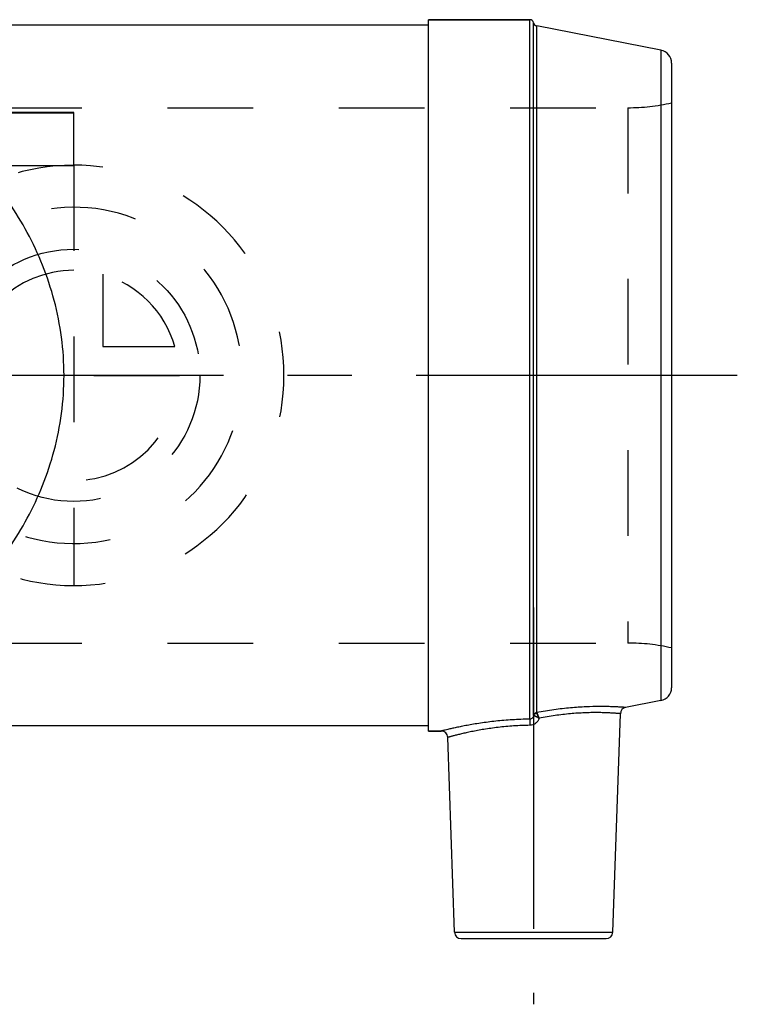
# Model space of a CAD drawing. Header units: millimetres. Extents: x 422 to 578, y 460 to 544.
# Tile 4 of 4: x 523 to 578, y 460 to 535. Entities that reach past the tile are written whole.
import ezdxf

# ---------------------------------------------------------------- set-up
doc = ezdxf.new("R2010")
doc.units = ezdxf.units.MM
doc.header["$LTSCALE"] = 65.185185
doc.linetypes.add('CENTER', pattern=[0.6, 0.375, -0.075, 0.075, -0.075])
doc.linetypes.add('HIDDEN', pattern=[0.2, 0.1, -0.1])
for name, color, linetype in [('ACHSEN_S', 7, 'CONTINUOUS'), ('KOERPER', 7, 'CONTINUOUS'), ('KONST.EL_MIT_GEO', 7, 'CONTINUOUS'), ('KURVEN', 7, 'CONTINUOUS')]:
    doc.layers.add(name, color=color, linetype=linetype)

msp = doc.modelspace()

# ---------------------------------------------------------------- linework, layer by layer
at = {"layer": 'ACHSEN_S', "color": 2, "linetype": 'CENTER'}
msp.add_line((578, 507.9), (422, 507.9), dxfattribs=at)
at = {"layer": 'KOERPER', "color": 7, "linetype": 'Continuous'}
for p, q in [((445.5, 534.575), (554.5, 534.575)), ((554.5, 534.975), (562.2, 534.975)), ((554.5, 480.825), (554.5, 534.975)), ((568.517, 465.508), (569.098, 482.147)), ((554.5, 481.225), (445.5, 481.225)), ((554.5, 480.825), (555.465, 480.825)), ((556.483, 465.508), (555.965, 480.342))]:
    msp.add_line(p, q, dxfattribs=at)
at = {"layer": 'KOERPER', "color": 8, "linetype": 'HIDDEN'}
for p, q in [((430.333, 528.275), (569.667, 528.275)), ((430.333, 487.525), (569.667, 487.525))]:
    msp.add_line(p, q, dxfattribs=at)
at = {"layer": 'KOERPER', "color": 2, "linetype": 'CENTER'}
msp.add_line((562.5, 490.225), (562.5, 460.025), dxfattribs=at)
at = {"layer": 'KONST.EL_MIT_GEO', "color": 7, "linetype": 'Continuous'}
for p, q in [((562.2, 534.975), (554.5, 534.975)), ((562.2, 481.728), (562.2, 534.975)), ((562.494, 482.01), (562.494, 534.733)), ((572.191, 532.657), (562.732, 534.496)), ((562.732, 482.238), (562.732, 534.496)), ((572.191, 532.657), (572.191, 483.143)), ((573, 531.676), (573, 484.124)), ((572.191, 483.143), (569.502, 482.62)), ((568.517, 465.508), (569.098, 482.147)), ((555.465, 480.825), (554.5, 480.825)), ((556.483, 465.508), (555.965, 480.342)), ((556.483, 465.508), (568.517, 465.508)), ((556.983, 465.025), (568.017, 465.025))]:
    msp.add_line(p, q, dxfattribs=at)
at = {"layer": 'KONST.EL_MIT_GEO', "color": 8, "linetype": 'HIDDEN'}
for p, q in [((430.333, 528.275), (569.667, 528.275)), ((527.5, 527.9), (472.5, 527.9)), ((527.5, 527.861), (472.5, 527.861)), ((527.5, 523.861), (527.5, 527.9)), ((569.667, 528.275), (569.667, 487.525)), ((527.5, 523.861), (472.5, 523.861)), ((430.333, 487.525), (569.667, 487.525))]:
    msp.add_line(p, q, dxfattribs=at)
at = {"layer": 'KONST.EL_MIT_GEO', "color": 7, "linetype": 'Continuous'}
for centre, radius, start, end in [((562.2, 534.675), 0.3, 11.09623, 90), ((562.789, 534.79), 0.3, 191.09623, 259), ((572, 531.676), 1, 0, 79), ((572, 484.124), 1, 281, 360), ((569.598, 482.129), 0.5, 101, 178), ((555.465, 480.325), 0.5, 2, 90), ((556.983, 465.525), 0.5, 182, 270), ((568.017, 465.525), 0.5, 270, 358)]:
    msp.add_arc(centre, radius, start, end, dxfattribs=at)
at = {"layer": 'KONST.EL_MIT_GEO', "color": 8, "linetype": 'HIDDEN'}
for centre, start, end in [((569.667, 543.275), 270, 282.83857), ((569.667, 472.525), 77.16143, 90)]:
    msp.add_arc(centre, 15, start, end, dxfattribs=at)
at = {"layer": 'KONST.EL_MIT_GEO', "color": 7, "linetype": 'Continuous'}
for points, knots in [([(526.757, 507.9), (526.757, 508.867), (526.63, 510.794), (526.072, 513.608), (525.185, 516.281), (524.018, 518.77), (522.622, 521.054), (521.043, 523.129), (519.318, 524.998), (517.476, 526.671), (515.541, 528.157), (513.531, 529.467), (511.458, 530.61), (509.333, 531.595), (507.158, 532.428), (505.305, 533), (503.79, 533.38), (502.818, 533.585), (502.014, 533.723), (501.377, 533.813), (500.703, 533.879), (500, 533.905), (499.297, 533.879), (498.623, 533.813), (497.986, 533.723), (497.182, 533.585), (496.21, 533.38), (494.695, 533), (492.842, 532.428), (490.667, 531.595), (488.542, 530.61), (486.469, 529.467), (484.459, 528.157), (482.524, 526.671), (480.682, 524.998), (478.957, 523.129), (477.378, 521.054), (475.982, 518.77), (474.815, 516.281), (473.928, 513.608), (473.37, 510.794), (473.243, 508.867), (473.243, 507.9)], [0, 0, 0, 0, 0.035563, 0.070732, 0.105208, 0.13883, 0.171557, 0.203429, 0.234525, 0.264942, 0.294776, 0.324124, 0.353074, 0.381718, 0.410168, 0.438607, 0.452955, 0.46758, 0.475116, 0.482938, 0.491216, 0.5, 0.508784, 0.517062, 0.524884, 0.53242, 0.547045, 0.561393, 0.589832, 0.618282, 0.646926, 0.675876, 0.705224, 0.735058, 0.765475, 0.796571, 0.828443, 0.86117, 0.894792, 0.929268, 0.964437, 1, 1, 1, 1]), ([(473.243, 507.9), (473.243, 506.933), (473.37, 505.006), (473.928, 502.192), (474.815, 499.519), (475.982, 497.03), (477.378, 494.746), (478.957, 492.671), (480.682, 490.802), (482.524, 489.129), (484.459, 487.643), (486.469, 486.333), (488.542, 485.19), (490.667, 484.205), (492.842, 483.372), (494.695, 482.8), (496.21, 482.42), (497.182, 482.215), (497.986, 482.077), (498.623, 481.987), (499.297, 481.921), (500, 481.895), (500.703, 481.921), (501.377, 481.987), (502.014, 482.077), (502.818, 482.215), (503.79, 482.42), (505.305, 482.8), (507.158, 483.372), (509.333, 484.205), (511.458, 485.19), (513.531, 486.333), (515.541, 487.643), (517.476, 489.129), (519.318, 490.802), (521.043, 492.671), (522.622, 494.746), (524.018, 497.03), (525.185, 499.519), (526.072, 502.192), (526.63, 505.006), (526.757, 506.933), (526.757, 507.9)], [0, 0, 0, 0, 0.035563, 0.070732, 0.105208, 0.13883, 0.171557, 0.203429, 0.234525, 0.264942, 0.294776, 0.324124, 0.353074, 0.381718, 0.410168, 0.438607, 0.452955, 0.46758, 0.475116, 0.482938, 0.491216, 0.5, 0.508784, 0.517062, 0.524884, 0.53242, 0.547045, 0.561393, 0.589832, 0.618282, 0.646926, 0.675876, 0.705224, 0.735058, 0.765475, 0.796571, 0.828443, 0.86117, 0.894792, 0.929268, 0.964437, 1, 1, 1, 1]), ([(569.502, 482.62), (569.499, 482.62), (569.489, 482.621), (569.464, 482.623), (569.423, 482.626), (569.366, 482.63), (569.292, 482.635), (569.163, 482.644), (568.963, 482.656), (568.678, 482.67), (568.336, 482.683), (567.94, 482.692), (567.316, 482.696), (566.434, 482.676), (565.278, 482.598), (564.027, 482.453), (563.171, 482.311), (562.735, 482.229)], [0, 0, 0, 0, 0.001214, 0.004851, 0.010903, 0.019351, 0.030172, 0.043336, 0.076545, 0.118626, 0.169144, 0.227595, 0.293414, 0.444592, 0.617051, 0.804441, 1, 1, 1, 1]), ([(562.494, 482.01), (562.489, 481.974), (562.467, 481.905), (562.404, 481.813), (562.312, 481.747), (562.238, 481.729), (562.2, 481.728)], [0, 0, 0, 0, 0.242639, 0.490972, 0.743938, 1, 1, 1, 1]), ([(562.494, 482.01), (562.5, 482.038), (562.52, 482.092), (562.574, 482.162), (562.646, 482.213), (562.703, 482.233), (562.732, 482.238)], [0, 0, 0, 0, 0.24652, 0.495228, 0.746544, 1, 1, 1, 1]), ([(562.494, 482.01), (562.495, 482.008), (562.5, 482.006), (562.504, 482.005), (562.507, 482.004)], [0, 0, 0, 0, 0.350877, 1, 1, 1, 1]), ([(562.507, 482.004), (562.521, 482.057), (562.579, 482.159), (562.681, 482.216), (562.735, 482.229)], [0, 0, 0, 0, 0.499356, 1, 1, 1, 1]), ([(562.507, 482.004), (562.527, 481.997), (562.579, 481.977), (562.719, 481.915), (562.833, 481.847), (562.915, 481.794)], [0, 0, 0, 0, 0.135768, 0.364712, 1, 1, 1, 1]), ([(562.732, 482.238), (562.732, 482.235), (562.733, 482.232), (562.735, 482.229), (562.735, 482.229)], [0, 0, 0, 0, 0.732216, 1, 1, 1, 1]), ([(562.915, 481.794), (562.895, 481.842), (562.857, 481.933), (562.805, 482.058), (562.765, 482.154), (562.743, 482.208), (562.735, 482.229)], [0, 0, 0, 0, 0.333154, 0.629363, 0.859862, 1, 1, 1, 1]), ([(569.098, 482.147), (569.097, 482.147), (569.096, 482.147), (569.093, 482.147), (569.089, 482.147), (569.08, 482.148), (569.067, 482.149), (569.051, 482.151), (569.031, 482.153), (569.007, 482.155), (568.968, 482.158), (568.91, 482.162), (568.831, 482.169), (568.737, 482.176), (568.629, 482.183), (568.507, 482.191), (568.319, 482.201), (568.051, 482.214), (567.694, 482.225), (567.289, 482.231), (566.842, 482.227), (566.356, 482.213), (565.836, 482.186), (565.088, 482.127), (564.108, 482.011), (563.317, 481.875), (562.915, 481.794)], [0, 0, 0, 0, 0.000297, 0.000667, 0.001186, 0.002668, 0.004741, 0.007405, 0.010658, 0.014497, 0.018921, 0.029511, 0.042403, 0.057569, 0.074972, 0.094573, 0.116329, 0.166107, 0.22387, 0.289121, 0.361297, 0.43977, 0.523848, 0.612771, 0.801828, 1, 1, 1, 1]), ([(562.2, 481.728), (561.758, 481.723), (560.894, 481.692), (559.643, 481.587), (558.66, 481.461), (557.937, 481.347), (557.452, 481.261), (557.012, 481.176), (556.621, 481.095), (556.283, 481.021), (556.001, 480.956), (555.803, 480.908), (555.674, 480.877), (555.601, 480.859), (555.544, 480.845), (555.507, 480.836), (555.485, 480.83), (555.474, 480.827), (555.468, 480.825), (555.465, 480.825)], [0, 0, 0, 0, 0.194641, 0.380943, 0.552514, 0.630917, 0.703458, 0.769466, 0.828292, 0.879323, 0.921984, 0.955761, 0.96918, 0.980223, 0.988852, 0.995038, 0.997207, 0.998758, 1, 1, 1, 1]), ([(562.221, 481.262), (561.807, 481.257), (560.997, 481.225), (560.003, 481.133), (559.251, 481.035), (558.728, 480.955), (558.24, 480.87), (557.791, 480.783), (557.385, 480.697), (557.025, 480.615), (556.755, 480.549), (556.565, 480.502), (556.442, 480.47), (556.333, 480.442), (556.237, 480.416), (556.156, 480.395), (556.097, 480.379), (556.058, 480.368), (556.034, 480.361), (556.013, 480.356), (555.996, 480.351), (555.983, 480.347), (555.975, 480.345), (555.97, 480.344), (555.967, 480.343), (555.966, 480.343), (555.965, 480.342)], [0, 0, 0, 0, 0.196108, 0.383397, 0.471654, 0.555295, 0.63361, 0.705926, 0.771604, 0.830034, 0.880638, 0.902838, 0.922884, 0.940721, 0.956295, 0.969558, 0.980469, 0.985031, 0.988992, 0.99235, 0.995101, 0.997243, 0.998774, 0.99931, 0.999693, 1, 1, 1, 1]), ([(562.2, 481.728), (562.202, 481.719), (562.204, 481.697), (562.209, 481.64), (562.214, 481.546), (562.219, 481.412), (562.221, 481.314), (562.221, 481.262)], [0, 0, 0, 0, 0.057252, 0.139238, 0.368767, 0.665658, 1, 1, 1, 1]), ([(562.915, 481.794), (562.889, 481.721), (562.819, 481.58), (562.659, 481.408), (562.454, 481.291), (562.298, 481.263), (562.221, 481.262)], [0, 0, 0, 0, 0.250237, 0.500343, 0.750282, 1, 1, 1, 1])]:
    msp.add_open_spline(points, degree=3, knots=knots, dxfattribs=at)
at = {"layer": 'KONST.EL_MIT_GEO', "color": 8, "linetype": 'HIDDEN'}
for points, knots in [([(562.507, 482.004), (562.504, 482.005), (562.5, 482.006), (562.495, 482.008), (562.494, 482.01)], [0, 0, 0, 0, 0.649124, 1, 1, 1, 1]), ([(562.507, 482.004), (562.521, 482.057), (562.579, 482.159), (562.681, 482.216), (562.735, 482.229)], [0, 0, 0, 0, 0.499356, 1, 1, 1, 1]), ([(562.915, 481.794), (562.833, 481.847), (562.719, 481.915), (562.579, 481.977), (562.527, 481.997), (562.507, 482.004)], [0, 0, 0, 0, 0.635288, 0.864232, 1, 1, 1, 1]), ([(562.735, 482.229), (562.735, 482.229), (562.733, 482.232), (562.732, 482.235), (562.732, 482.238)], [0, 0, 0, 0, 0.267783, 1, 1, 1, 1]), ([(562.735, 482.229), (562.743, 482.208), (562.765, 482.154), (562.805, 482.058), (562.857, 481.933), (562.895, 481.842), (562.915, 481.794)], [0, 0, 0, 0, 0.140138, 0.370637, 0.666846, 1, 1, 1, 1]), ([(562.2, 481.728), (562.202, 481.719), (562.204, 481.697), (562.209, 481.64), (562.214, 481.546), (562.219, 481.412), (562.221, 481.314), (562.221, 481.262)], [0, 0, 0, 0, 0.057252, 0.139238, 0.368767, 0.665658, 1, 1, 1, 1])]:
    msp.add_open_spline(points, degree=3, knots=knots, dxfattribs=at)
at = {"layer": 'KURVEN', "color": 8, "linetype": 'HIDDEN'}
for p, q in [((527.5, 523.9), (527.5, 491.9)), ((529.7, 515.592), (529.7, 510.1)), ((529.7, 510.1), (535.192, 510.1)), ((516, 507.9), (537.1, 507.9))]:
    msp.add_line(p, q, dxfattribs=at)
msp.add_circle((527.5, 507.9), 9.6, dxfattribs=at)
for radius, start, end in [(16, 208.59284, 151.40717), (12.8, 194.99577, 165.00423), (8, 90, 360), (8, 15.96201, 74.03799)]:
    msp.add_arc((527.5, 507.9), radius, start, end, dxfattribs=at)

doc.saveas('drawing.dxf')
